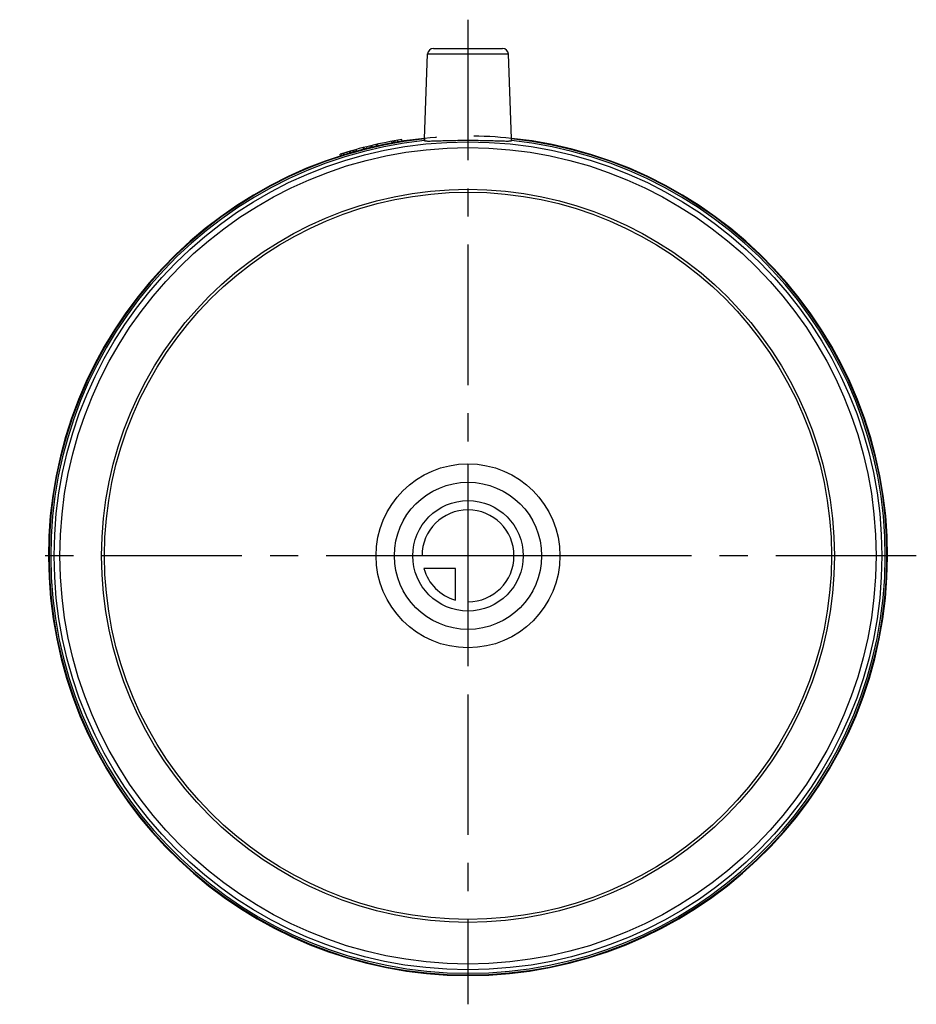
# Model space of a CAD drawing. Header units: millimetres. Extents: x 422 to 578, y 414 to 586.
import ezdxf

# ---------------------------------------------------------------- set-up
doc = ezdxf.new("R2010")
doc.units = ezdxf.units.MM
doc.header["$LTSCALE"] = 65.185185
doc.linetypes.add('CENTER', pattern=[0.6, 0.375, -0.075, 0.075, -0.075])
doc.linetypes.add('HIDDEN', pattern=[0.2, 0.1, -0.1])
for name, color, linetype in [('KONST.EL_MIT_GEO', 7, 'CONTINUOUS'), ('KURVEN', 7, 'CONTINUOUS'), ('L1', 7, 'CONTINUOUS')]:
    doc.layers.add(name, color=color, linetype=linetype)

msp = doc.modelspace()

# ---------------------------------------------------------------- linework, layer by layer
at = {"layer": 'KONST.EL_MIT_GEO', "color": 7, "linetype": 'Continuous'}
for p, q in [((493.97, 580.62), (506.03, 580.62)), ((492.45, 564.88), (492.97, 579.66)), ((492.97, 579.66), (507.03, 579.66)), ((507.55, 564.88), (507.03, 579.66)), ((487.39, 564.28), (487.35, 564.57)), ((488.54, 564.47), (488.49, 564.77)), ((477.81, 561.92), (477.76, 562.22)), ((478.09, 562.01), (478.05, 562.31))]:
    msp.add_line(p, q, dxfattribs=at)
at = {"layer": 'KONST.EL_MIT_GEO', "color": 8, "linetype": 'HIDDEN'}
for p, q in [((482.01, 563.12), (481.96, 563.42)), ((482.43, 563.23), (482.39, 563.52)), ((483.04, 563.38), (482.99, 563.67)), ((483.25, 563.43), (483.21, 563.73)), ((483.35, 563.45), (483.3, 563.75)), ((484.1, 563.62), (484.06, 563.92)), ((484.36, 563.68), (484.31, 563.98)), ((484.39, 563.69), (484.34, 563.98)), ((486.79, 564.17), (486.75, 564.47)), ((486.82, 564.18), (486.77, 564.47)), ((487.11, 564.23), (487.06, 564.52)), ((487.31, 564.26), (487.26, 564.56)), ((487.81, 564.35), (487.76, 564.65)), ((487.83, 564.35), (487.78, 564.65)), ((478.41, 562.11), (478.36, 562.41)), ((478.52, 562.14), (478.48, 562.44)), ((479.01, 562.29), (478.96, 562.59)), ((479.41, 562.41), (479.36, 562.71)), ((479.61, 562.47), (479.56, 562.77)), ((479.67, 562.49), (479.63, 562.79)), ((480.04, 562.59), (480, 562.89)), ((480.21, 562.64), (480.17, 562.94)), ((480.25, 562.65), (480.2, 562.95)), ((480.56, 562.74), (480.51, 563.04)), ((480.65, 562.76), (480.6, 563.06)), ((481.83, 563.08), (481.78, 563.37)), ((481.93, 563.1), (481.88, 563.4))]:
    msp.add_line(p, q, dxfattribs=at)
at = {"layer": 'KONST.EL_MIT_GEO', "color": 7, "linetype": 'Continuous'}
for radius in [72, 71, 63.75, 63.25]:
    msp.add_circle((500, 492.38), radius, dxfattribs=at)
for centre, radius, start, end in [((493.97, 579.62), 1, 89.9999, 178), ((506.03, 579.62), 1, 2, 90.0001), ((500, 492.38), 73, 95.9334, 84.0666), ((500, 492.38), 72.9, 95.9444, 84.0556), ((500, 492.38), 72.6, 95.9731, 84.0269), ((500, 492.38), 73.3, 99.0319, 107.6627), ((543.45, 563.06), 51.03, 177.9545, 178.121)]:
    msp.add_arc(centre, radius, start, end, dxfattribs=at)
at = {"layer": 'KONST.EL_MIT_GEO', "color": 8, "linetype": 'HIDDEN'}
msp.add_arc((500, 492.38), 73, 84.0666, 95.9334, dxfattribs=at)
msp.add_open_spline([(492.45, 564.58), (492.44, 564.59), (492.45, 564.62), (492.44, 564.68), (492.45, 564.78), (492.45, 564.85), (492.45, 564.88)], degree=3, knots=[0, 0, 0, 0, 0.088435, 0.308583, 0.628601, 1, 1, 1, 1], dxfattribs=at)
at = {"layer": 'KONST.EL_MIT_GEO', "color": 7, "linetype": 'Continuous'}
for points, knots in [([(492.45, 564.73), (492.44, 564.72), (492.44, 564.67), (492.44, 564.62), (492.44, 564.59)], [0, 0, 0, 0, 0.351278, 1, 1, 1, 1]), ([(492.45, 564.58), (492.46, 564.56), (492.53, 564.55), (492.66, 564.53), (492.86, 564.53), (493.12, 564.52), (493.45, 564.52), (494, 564.54), (494.82, 564.56), (495.94, 564.6), (497.21, 564.63), (498.58, 564.65), (499.52, 564.66), (500, 564.66)], [0, 0, 0, 0, 0.008753, 0.026121, 0.052327, 0.087232, 0.130509, 0.181791, 0.306364, 0.456334, 0.626113, 0.809655, 1, 1, 1, 1]), ([(500, 564.66), (500.48, 564.66), (501.42, 564.65), (502.79, 564.63), (504.06, 564.6), (505.18, 564.56), (506, 564.54), (506.55, 564.52), (506.88, 564.52), (507.14, 564.53), (507.34, 564.53), (507.47, 564.55), (507.54, 564.56), (507.55, 564.58)], [0, 0, 0, 0, 0.190346, 0.373888, 0.543667, 0.693637, 0.81821, 0.869492, 0.912769, 0.947673, 0.97388, 0.991247, 1, 1, 1, 1]), ([(507.55, 564.58), (507.56, 564.59), (507.55, 564.62), (507.56, 564.68), (507.55, 564.78), (507.55, 564.85), (507.55, 564.88)], [0, 0, 0, 0, 0.088437, 0.308585, 0.628602, 1, 1, 1, 1])]:
    msp.add_open_spline(points, degree=3, knots=knots, dxfattribs=at)
at = {"layer": 'KURVEN', "color": 40, "linetype": 'Continuous'}
for p, q in [((500, 508.38), (500, 476.38)), ((516, 492.38), (484, 492.38)), ((497.8, 490.18), (492.31, 490.18)), ((497.8, 484.68), (497.8, 490.18))]:
    msp.add_line(p, q, dxfattribs=at)
for radius in [16, 12.8, 9.6]:
    msp.add_circle((500, 492.38), radius, dxfattribs=at)
for start, end in [(270, 180), (195.962, 254.038)]:
    msp.add_arc((500, 492.38), 8, start, end, dxfattribs=at)
at = {"layer": 'L1', "color": 2, "linetype": 'CENTER'}
for p, q in [((500, 585.62), (500, 414.38)), ((578, 492.38), (422, 492.38))]:
    msp.add_line(p, q, dxfattribs=at)

doc.saveas('drawing.dxf')
